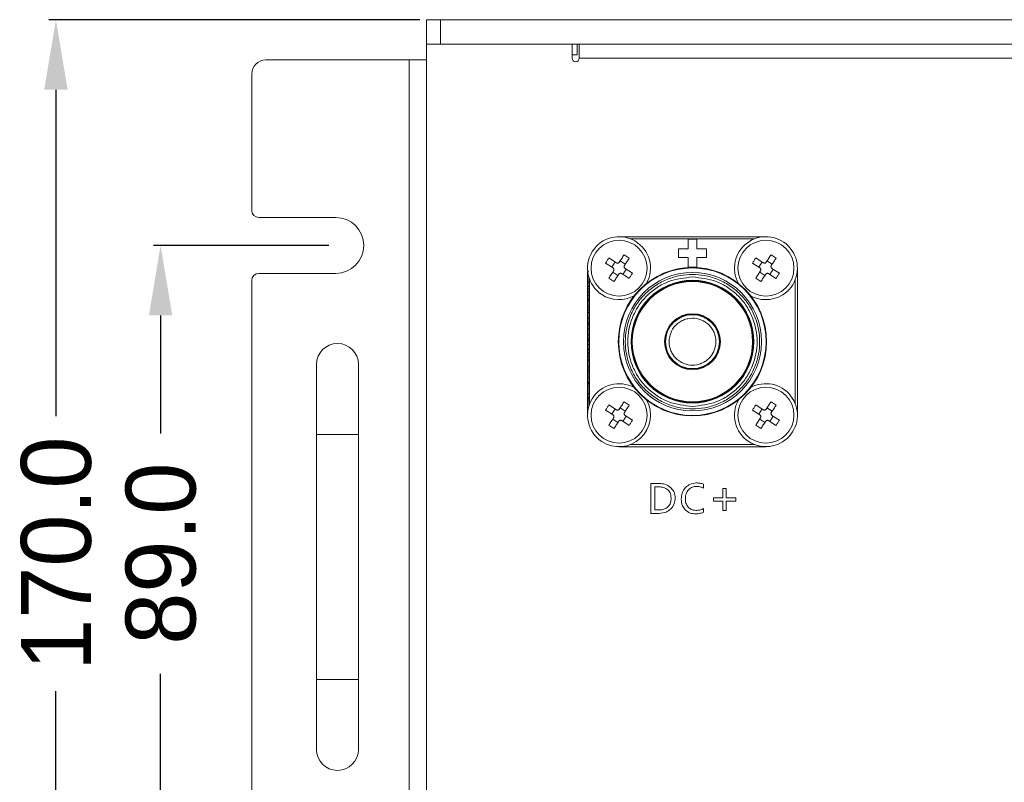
# Model space of a CAD drawing. Header units: millimetres. Extents: x -1774 to -852, y -172 to 1186.
# Tile 2 of 23: x -1602 to -1462, y 25 to 133. Entities that reach past the tile are written whole.
import ezdxf

# ---------------------------------------------------------------- set-up
doc = ezdxf.new("R2010")
doc.units = ezdxf.units.MM
doc.header["$PDSIZE"] = -1
doc.dimstyles.new('ISO-25', dxfattribs={"dimtxt": 2.5, "dimasz": 2.5, "dimexe": 1.25, "dimexo": 0.625, "dimtad": 1, "dimtxsty": 'Standard', "dimcen": 2.5, "dimadec": 0, "dimazin": 0, "dimtfac": 1, "dimtmove": 0, "dimatfit": 3, "dimfxl": 0, "dimarcsym": 0})

# ---------------------------------------------------------------- blocks, each defined once
blk = doc.blocks.new('*D9')
at = {"color": 4, "linetype": 'ByBlock', "lineweight": -2, "transparency": 16777216}
for p, q in [((-1545.24, 133.5), (-1598.24, 133.5)), ((-1597.24, 123.5), (-1597.24, 76.88)), ((-1597.24, -26.5), (-1597.24, 37.55)), ((-1545.24, -36.5), (-1598.24, -36.5))]:
    blk.add_line(p, q, dxfattribs=at)
at = {"color": 4, "linetype": 'ByBlock', "transparency": 16777216}
for points in [[(-1598.91, 123.5), (-1595.57, 123.5), (-1597.24, 133.5)], [(-1598.91, -26.5), (-1595.57, -26.5), (-1597.24, -36.5)]]:
    blk.add_solid(points, dxfattribs=at)
at = {"layer": 'Defpoints', "color": 0, "linetype": 'ByBlock', "transparency": 16777216}
for p in [(-1544.24, 133.5), (-1597.24, -36.5), (-1544.24, -36.5)]:
    blk.add_point(p, dxfattribs=at)
at = {"color": 0, "linetype": 'ByBlock', "lineweight": 5, "transparency": 16777216, "insert": (-1602.24, 57.22), "char_height": 10, "attachment_point": 2, "rotation": 90}
blk.add_mtext('170.0', dxfattribs=at)
blk = doc.blocks.new('*D10')
at = {"color": 4, "linetype": 'ByBlock', "lineweight": -2, "transparency": 16777216}
for p, q in [((-1558.24, 101.25), (-1583.28, 101.25)), ((-1582.28, 91.25), (-1582.28, 74.38)), ((-1582.28, 22.25), (-1582.28, 40.05)), ((-1558.24, 12.25), (-1583.28, 12.25))]:
    blk.add_line(p, q, dxfattribs=at)
at = {"color": 4, "linetype": 'ByBlock', "transparency": 16777216}
for points in [[(-1583.94, 91.25), (-1580.61, 91.25), (-1582.28, 101.25)], [(-1583.94, 22.25), (-1580.61, 22.25), (-1582.28, 12.25)]]:
    blk.add_solid(points, dxfattribs=at)
at = {"layer": 'Defpoints', "color": 0, "linetype": 'ByBlock', "transparency": 16777216}
for p in [(-1557.24, 101.25), (-1582.28, 12.25), (-1557.24, 12.25)]:
    blk.add_point(p, dxfattribs=at)
at = {"color": 0, "linetype": 'ByBlock', "lineweight": 5, "transparency": 16777216, "insert": (-1587.28, 57.22), "char_height": 10, "attachment_point": 2, "rotation": 90}
blk.add_mtext('89.0', dxfattribs=at)

msp = doc.modelspace()

# ---------------------------------------------------------------- linework, layer by layer
at = {"color": 7, "linetype": 'ByBlock', "lineweight": 5}
for p, q in [((-1544.24144, 129.9985), (-1544.24144, 133.4985)), ((-1544.24144, 133.4985), (-1542.24144, 133.4985)), ((-1542.24144, 133.4985), (-1542.24144, 129.9985)), ((-1542.24144, 133.4985), (-1076.24145, 133.4985)), ((-1523.44145, 129.9985), (-1544.24144, 129.9985)), ((-1544.24144, 129.9985), (-1544.24144, -14.5015)), ((-1542.24144, 129.9985), (-1076.24145, 129.9985)), ((-1523.44145, 129.9985), (-1523.44145, 127.9985)), ((-1522.74144, 129.9985), (-1522.74144, 128.49849)), ((-1522.44145, 127.9985), (-1522.44145, 129.9985)), ((-1523.44145, 128.49849), (-1522.74144, 128.49849)), ((-1567.24143, 127.7485), (-1546.74144, 127.7485)), ((-1546.74144, -14.2515), (-1546.74144, 127.7485)), ((-1546.74144, 127.7485), (-1544.24144, 127.7485)), ((-1096.04144, 127.9985), (-1522.44145, 127.9985)), ((-1569.24143, 106.2485), (-1569.24143, 125.7485)), ((-1568.24145, 105.24849), (-1557.24144, 105.24849)), ((-1495.74144, 102.4985), (-1516.74144, 102.4985)), ((-1506.84145, 102.14849), (-1506.84145, 100.7485)), ((-1505.64145, 102.14849), (-1506.84145, 102.14849)), ((-1505.64145, 100.7485), (-1505.64145, 102.14849)), ((-1508.24145, 100.7485), (-1508.24145, 99.54849)), ((-1506.84145, 100.7485), (-1508.24145, 100.7485)), ((-1504.24144, 100.7485), (-1505.64145, 100.7485)), ((-1504.24144, 99.54849), (-1504.24144, 100.7485)), ((-1517.60161, 98.03488), (-1518.66271, 98.72813)), ((-1517.12029, 98.77159), (-1518.1814, 99.46483)), ((-1517.77503, 98.14818), (-1517.29371, 98.88489)), ((-1516.59176, 99.03208), (-1515.85504, 98.55076)), ((-1515.27511, 99.43845), (-1516.01182, 99.91976)), ((-1508.24145, 99.54849), (-1506.84145, 99.54849)), ((-1506.84145, 99.54849), (-1506.84145, 98.1485)), ((-1505.64145, 99.54849), (-1504.24144, 99.54849)), ((-1505.64145, 98.1485), (-1505.64145, 99.54849)), ((-1496.60161, 98.03488), (-1497.66271, 98.72813)), ((-1496.12029, 98.77159), (-1497.1814, 99.46483)), ((-1496.77503, 98.14818), (-1496.29371, 98.88489)), ((-1495.59176, 99.03208), (-1494.85505, 98.55076)), ((-1494.27511, 99.43845), (-1495.01182, 99.91976)), ((-1557.24144, 97.2485), (-1568.24145, 97.2485)), ((-1521.04144, 97.56183), (-1521.24144, 97.56183)), ((-1521.24144, 97.47229), (-1521.21057, 97.47229)), ((-1516.89112, 96.96492), (-1517.62784, 97.44623)), ((-1516.36259, 97.2254), (-1515.3015, 96.53216)), ((-1515.70787, 97.84882), (-1516.18917, 97.1121)), ((-1514.82019, 97.26887), (-1515.88129, 97.96211)), ((-1506.84145, 98.1485), (-1505.64145, 98.1485)), ((-1495.89112, 96.96492), (-1496.62784, 97.44623)), ((-1495.3626, 97.2254), (-1494.3015, 96.53216)), ((-1494.70787, 97.84882), (-1495.18918, 97.1121)), ((-1493.82019, 97.26887), (-1494.88129, 97.96211)), ((-1491.24144, 76.9985), (-1491.24144, 97.9985)), ((-1569.24143, 17.2485), (-1569.24143, 96.2485)), ((-1521.24144, 96.83347), (-1521.08802, 96.83347)), ((-1521.24144, 96.02217), (-1521.04144, 96.02217)), ((-1521.04144, 96.67185), (-1521.04144, 78.32515)), ((-1518.20777, 96.55855), (-1517.47108, 96.07724)), ((-1497.20778, 96.55855), (-1496.47108, 96.07724)), ((-1521.24144, 95.39237), (-1521.24144, 95.38696)), ((-1521.24144, 95.38696), (-1521.04144, 95.38696)), ((-1521.24144, 95.38696), (-1521.24144, 95.03419)), ((-1521.24144, 95.03419), (-1521.04144, 95.03419)), ((-1521.24144, 94.57145), (-1521.04144, 94.57145)), ((-1521.24144, 94.06183), (-1521.04144, 94.06183)), ((-1521.24144, 93.58768), (-1521.04144, 93.58768)), ((-1521.24144, 93.52037), (-1521.24144, 93.34129)), ((-1521.24144, 93.34129), (-1521.04144, 93.34129)), ((-1521.24144, 92.45727), (-1521.04144, 92.45727)), ((-1521.24144, 92.45727), (-1521.24144, 92.02999)), ((-1521.24144, 92.02999), (-1521.04144, 92.02999)), ((-1521.24144, 91.64718), (-1521.04144, 91.64718)), ((-1521.24144, 90.84069), (-1521.04144, 90.84069)), ((-1521.24144, 90.2908), (-1521.04144, 90.2908)), ((-1521.24144, 90.02758), (-1521.04144, 90.02758)), ((-1521.24144, 89.99093), (-1521.04144, 89.99093)), ((-1521.24144, 89.33948), (-1521.04144, 89.33948)), ((-1521.24144, 88.53299), (-1521.04144, 88.53299)), ((-1521.24144, 87.98311), (-1521.04144, 87.98311)), ((-1521.24144, 87.71989), (-1521.04144, 87.71989)), ((-1521.24144, 87.68924), (-1521.04144, 87.68924)), ((-1502.39144, 87.4985), (-1502.45573, 86.79788)), ((-1521.24144, 87.07747), (-1521.04144, 87.07747)), ((-1521.24144, 86.35931), (-1521.04144, 86.35931)), ((-1521.24144, 85.96568), (-1521.04144, 85.96568)), ((-1521.24144, 85.74813), (-1521.04144, 85.74813)), ((-1521.24144, 85.74193), (-1521.24144, 85.34489)), ((-1521.04144, 85.34489), (-1521.24144, 85.34489)), ((-1521.24144, 84.88335), (-1521.24144, 85.34489)), ((-1521.24144, 84.88335), (-1521.04144, 84.88335)), ((-1521.24144, 84.80283), (-1521.04144, 84.80283)), ((-1559.99145, 84.2485), (-1559.99145, 74.2485)), ((-1553.99144, 74.2485), (-1553.99144, 84.2485)), ((-1521.24144, 83.91881), (-1521.04144, 83.91881)), ((-1521.24144, 83.91881), (-1521.24144, 83.49152)), ((-1521.24144, 83.49152), (-1521.04144, 83.49152)), ((-1521.24144, 83.16761), (-1521.04144, 83.16761)), ((-1521.04144, 82.32566), (-1521.24144, 82.32566)), ((-1521.24144, 81.66881), (-1521.04144, 81.66881)), ((-1521.24144, 81.51372), (-1521.04144, 81.51372)), ((-1521.24144, 81.45643), (-1521.24144, 81.28239)), ((-1521.24144, 81.28239), (-1521.04144, 81.28239)), ((-1521.24144, 80.08287), (-1521.04144, 80.08287)), ((-1521.04144, 79.58527), (-1521.24144, 79.58527)), ((-1521.24144, 79.42819), (-1521.04144, 79.42819)), ((-1521.24144, 79.38197), (-1521.24144, 79.20547)), ((-1521.24144, 79.20547), (-1521.04144, 79.20547)), ((-1515.27511, 78.43844), (-1516.01182, 78.91976)), ((-1494.27511, 78.43844), (-1495.01182, 78.91976)), ((-1521.24144, 78.00594), (-1521.12722, 78.00594)), ((-1521.21247, 77.50835), (-1521.24144, 77.50835)), ((-1517.60161, 77.03488), (-1518.66271, 77.72813)), ((-1517.12029, 77.77159), (-1518.1814, 78.46483)), ((-1517.77503, 77.14818), (-1517.29371, 77.88489)), ((-1516.59176, 78.03207), (-1515.85504, 77.55077)), ((-1496.60161, 77.03488), (-1497.66271, 77.72813)), ((-1496.12029, 77.77159), (-1497.1814, 78.46483)), ((-1496.77503, 77.14818), (-1496.29371, 77.88489)), ((-1495.59176, 78.03207), (-1494.85505, 77.55077)), ((-1521.24144, 77.35126), (-1521.14826, 77.35126)), ((-1516.89112, 75.96492), (-1517.62784, 76.44623)), ((-1516.36259, 76.22541), (-1515.3015, 75.53216)), ((-1515.70787, 76.84881), (-1516.18917, 76.1121)), ((-1514.82019, 76.26887), (-1515.88129, 76.96211)), ((-1495.89112, 75.96492), (-1496.62784, 76.44623)), ((-1495.3626, 76.22541), (-1494.3015, 75.53216)), ((-1494.70787, 76.84881), (-1495.18918, 76.1121)), ((-1493.82019, 76.26887), (-1494.88129, 76.96211)), ((-1518.20777, 75.55855), (-1517.47108, 75.07723)), ((-1497.20778, 75.55855), (-1496.47108, 75.07723)), ((-1559.99145, 74.2485), (-1559.99145, 39.2485)), ((-1553.99144, 39.2485), (-1553.99144, 74.2485)), ((-1516.74144, 72.4985), (-1495.74144, 72.4985)), ((-1512.19599, 67.24066), (-1512.19629, 62.97166)), ((-1510.97779, 67.24057), (-1512.19599, 67.24066)), ((-1511.64483, 66.75052), (-1511.64505, 63.45982)), ((-1511.00043, 66.75047), (-1511.64483, 66.75052)), ((-1504.64194, 66.56193), (-1504.64189, 67.13853)), ((-1501.87993, 66.54604), (-1501.88004, 65.20294)), ((-1501.41214, 66.54601), (-1501.87993, 66.54604)), ((-1501.41223, 65.20291), (-1501.41214, 66.54601)), ((-1503.22303, 65.20303), (-1503.22306, 64.72894)), ((-1501.88004, 65.20294), (-1503.22303, 65.20303)), ((-1500.06293, 65.20281), (-1501.41223, 65.20291)), ((-1500.06296, 64.72871), (-1500.06293, 65.20281)), ((-1511.64505, 63.45982), (-1511.02506, 63.45978)), ((-1504.64217, 63.14803), (-1504.64213, 63.67673)), ((-1503.22306, 64.72894), (-1501.88007, 64.72884)), ((-1501.88007, 64.72884), (-1501.88015, 63.38684)), ((-1501.88015, 63.38684), (-1501.41236, 63.38681)), ((-1501.41236, 63.38681), (-1501.41226, 64.72881)), ((-1501.41226, 64.72881), (-1500.06296, 64.72871)), ((-1512.19629, 62.97166), (-1511.02229, 62.97157)), ((-1559.99145, 39.2485), (-1559.99145, 29.2485)), ((-1553.99144, 29.2485), (-1553.99144, 39.2485))]:
    msp.add_line(p, q, dxfattribs=at)
at = {"color": 8, "linetype": 'ByBlock', "lineweight": 5}
for p, q in [((-1497.357, 102.19849), (-1515.1259, 102.19849)), ((-1520.94145, 96.38294), (-1520.94145, 78.61405)), ((-1491.54145, 78.61405), (-1491.54145, 96.38294)), ((-1553.99144, 74.2485), (-1559.99145, 74.2485)), ((-1515.1259, 72.7985), (-1497.357, 72.7985)), ((-1553.99144, 39.2485), (-1559.99145, 39.2485))]:
    msp.add_line(p, q, dxfattribs=at)
at = {"color": 7, "linetype": 'ByBlock', "lineweight": 5, "flags": 128}
for points in [[(-1516.01182, 99.91976), (-1516.09662, 99.78994), (-1516.18207, 99.65916), (-1516.26809, 99.52748), (-1516.35465, 99.395), (-1516.44167, 99.2618), (-1516.52913, 99.12795), (-1516.61694, 98.99354), (-1516.70507, 98.85866)], [(-1515.96835, 98.37734), (-1515.88023, 98.51223), (-1515.79241, 98.64663), (-1515.70497, 98.78048), (-1515.61794, 98.91369), (-1515.53139, 99.04618), (-1515.44537, 99.17785), (-1515.35992, 99.30864), (-1515.27511, 99.43845)], [(-1495.01182, 99.91976), (-1495.09662, 99.78994), (-1495.18207, 99.65916), (-1495.26809, 99.52748), (-1495.35465, 99.395), (-1495.44168, 99.2618), (-1495.52913, 99.12795), (-1495.61694, 98.99354), (-1495.70505, 98.85866)], [(-1494.96836, 98.37734), (-1494.88023, 98.51223), (-1494.79242, 98.64663), (-1494.70498, 98.78048), (-1494.61794, 98.91369), (-1494.53139, 99.04618), (-1494.44535, 99.17785), (-1494.35991, 99.30864), (-1494.27511, 99.43845)], [(-1517.51454, 97.61965), (-1517.60265, 97.48477), (-1517.69047, 97.35036), (-1517.77792, 97.21651), (-1517.86494, 97.0833), (-1517.9515, 96.95082), (-1518.03753, 96.81915), (-1518.12297, 96.68836), (-1518.20777, 96.55855)], [(-1517.47108, 96.07724), (-1517.38626, 96.20705), (-1517.30081, 96.33783), (-1517.21479, 96.4695), (-1517.12823, 96.60199), (-1517.04121, 96.7352), (-1516.95377, 96.86905), (-1516.86595, 97.00346), (-1516.77783, 97.13834)], [(-1496.51454, 97.61965), (-1496.60265, 97.48477), (-1496.69047, 97.35036), (-1496.77792, 97.21651), (-1496.86495, 97.0833), (-1496.95151, 96.95082), (-1497.03753, 96.81915), (-1497.12297, 96.68836), (-1497.20778, 96.55855)], [(-1496.47108, 96.07724), (-1496.38626, 96.20705), (-1496.30082, 96.33783), (-1496.21479, 96.4695), (-1496.12823, 96.60199), (-1496.04121, 96.7352), (-1495.95375, 96.86905), (-1495.86596, 97.00346), (-1495.77783, 97.13834)], [(-1516.01182, 78.91976), (-1516.09662, 78.78995), (-1516.18207, 78.65916), (-1516.26809, 78.52749), (-1516.35465, 78.395), (-1516.44167, 78.2618), (-1516.52913, 78.12795), (-1516.61694, 77.99354), (-1516.70507, 77.85865)], [(-1495.01182, 78.91976), (-1495.09662, 78.78995), (-1495.18207, 78.65916), (-1495.26809, 78.52749), (-1495.35465, 78.395), (-1495.44168, 78.2618), (-1495.52913, 78.12795), (-1495.61694, 77.99354), (-1495.70505, 77.85865)], [(-1515.96835, 77.37735), (-1515.88023, 77.51222), (-1515.79241, 77.64663), (-1515.70497, 77.78048), (-1515.61794, 77.91369), (-1515.53139, 78.04618), (-1515.44537, 78.17785), (-1515.35992, 78.30863), (-1515.27511, 78.43844)], [(-1494.96836, 77.37735), (-1494.88023, 77.51222), (-1494.79242, 77.64663), (-1494.70498, 77.78048), (-1494.61794, 77.91369), (-1494.53139, 78.04618), (-1494.44535, 78.17785), (-1494.35991, 78.30863), (-1494.27511, 78.43844)], [(-1517.51454, 76.61965), (-1517.60265, 76.48477), (-1517.69047, 76.35036), (-1517.77792, 76.21651), (-1517.86494, 76.0833), (-1517.9515, 75.95082), (-1518.03753, 75.81914), (-1518.12297, 75.68836), (-1518.20777, 75.55855)], [(-1517.47108, 75.07723), (-1517.38626, 75.20704), (-1517.30081, 75.33783), (-1517.21479, 75.46951), (-1517.12823, 75.60199), (-1517.04121, 75.7352), (-1516.95377, 75.86905), (-1516.86595, 76.00345), (-1516.77783, 76.13834)], [(-1496.51454, 76.61965), (-1496.60265, 76.48477), (-1496.69047, 76.35036), (-1496.77792, 76.21651), (-1496.86495, 76.0833), (-1496.95151, 75.95082), (-1497.03753, 75.81914), (-1497.12297, 75.68836), (-1497.20778, 75.55855)], [(-1496.47108, 75.07723), (-1496.38626, 75.20704), (-1496.30082, 75.33783), (-1496.21479, 75.46951), (-1496.12823, 75.60199), (-1496.04121, 75.7352), (-1495.95375, 75.86905), (-1495.86596, 76.00345), (-1495.77783, 76.13834)]]:
    msp.add_lwpolyline(points, dxfattribs=at)
at = {"color": 7, "linetype": 'ByBlock', "lineweight": 5}
for centre, radius in [((-1516.74144, 97.9985), 4), ((-1495.74144, 97.9985), 4), ((-1506.24144, 87.4985), 10.6), ((-1506.24144, 87.4985), 10.53105), ((-1506.24144, 87.4985), 9.87918), ((-1506.24144, 87.4985), 8.77143), ((-1506.24144, 87.4985), 8.67237), ((-1506.24144, 87.4985), 8.6), ((-1506.24144, 87.4985), 4), ((-1506.24144, 87.4985), 3.89443), ((-1506.24144, 87.4985), 3.85), ((-1516.74144, 76.9985), 4), ((-1495.74144, 76.9985), 4)]:
    msp.add_circle(centre, radius, dxfattribs=at)
for centre, radius, start, end in [((-1567.24144, 125.7485), 2, 90, 180), ((-1522.94144, 127.9985), 0.5, 180, 0), ((-1568.24144, 106.2485), 1, 180, 270), ((-1557.24144, 101.2485), 4, 270, 90), ((-1516.74144, 97.9985), 4.5, 331.1178974, 236.8423804), ((-1495.74144, 97.9985), 4.5, 241.1178974, 208.8821026), ((-1568.24144, 96.2485), 1, 90, 180), ((-1516.74144, 97.9985), 4.5, 236.8423804, 298.8821026), ((-1506.24144, 87.4985), 3.85, 0, 90), ((-1556.99144, 84.2485), 3, 0, 180), ((-1516.74144, 76.9985), 4.5, 61.1178974, 236.8423804), ((-1495.74144, 76.9985), 4.5, 236.8423804, 118.8821026), ((-1516.74144, 76.9985), 4.5, 236.8423804, 28.8821026), ((-1495.74144, 76.9985), 4.5, 151.1178974, 236.8423804), ((-1556.99144, 29.2485), 3, 180, 0)]:
    msp.add_arc(centre, radius, start, end, dxfattribs=at)
for points, knots in [([(-1518.1814, 99.46483), (-1518.26481, 99.34413), (-1518.43162, 99.10273), (-1518.58568, 98.85299), (-1518.66271, 98.72813)], [0, 0, 0, 0, 0.499998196, 1, 1, 1, 1]), ([(-1516.70507, 98.85866), (-1516.72609, 98.83242), (-1516.76814, 98.77994), (-1516.85995, 98.73289), (-1516.9599, 98.71735), (-1517.05069, 98.73266), (-1517.09993, 98.76021), (-1517.12029, 98.77159)], [0, 0, 0, 0, 0.213613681, 0.427306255, 0.639479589, 0.850958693, 1, 1, 1, 1]), ([(-1497.1814, 99.46483), (-1497.26481, 99.34413), (-1497.43162, 99.10273), (-1497.58568, 98.85299), (-1497.66271, 98.72813)], [0, 0, 0, 0, 0.499998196, 1, 1, 1, 1]), ([(-1495.70505, 98.85866), (-1495.72608, 98.83242), (-1495.76814, 98.77995), (-1495.85995, 98.7329), (-1495.95989, 98.71735), (-1496.05069, 98.73266), (-1496.09993, 98.76021), (-1496.12029, 98.77159)], [0, 0, 0, 0, 0.21363056, 0.4273186, 0.639456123, 0.850961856, 1, 1, 1, 1]), ([(-1521.24144, 97.47229), (-1521.24144, 97.42342), (-1521.24144, 97.32856), (-1521.24144, 97.11196), (-1521.24144, 96.92732), (-1521.24144, 96.83347)], [0, 0, 0, 0, 0.343297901, 0.666237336, 1, 1, 1, 1]), ([(-1517.60161, 98.03488), (-1517.57538, 98.01385), (-1517.5229, 97.97179), (-1517.47583, 97.88), (-1517.4603, 97.78004), (-1517.47561, 97.68925), (-1517.50316, 97.64001), (-1517.51454, 97.61965)], [0, 0, 0, 0, 0.2136195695, 0.4273007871, 0.6394693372, 0.850962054, 1, 1, 1, 1]), ([(-1516.77783, 97.13834), (-1516.7568, 97.16457), (-1516.71474, 97.21703), (-1516.62295, 97.26411), (-1516.52299, 97.27964), (-1516.43219, 97.26433), (-1516.38295, 97.23679), (-1516.36259, 97.2254)], [0, 0, 0, 0, 0.213619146, 0.427286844, 0.639455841, 0.85096174, 1, 1, 1, 1]), ([(-1515.88129, 97.96211), (-1515.90752, 97.98314), (-1515.96, 98.0252), (-1516.00704, 98.117), (-1516.02258, 98.21695), (-1516.00729, 98.30775), (-1515.97974, 98.35699), (-1515.96835, 98.37734)], [0, 0, 0, 0, 0.2136323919, 0.4273008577, 0.6394558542, 0.8509605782, 1, 1, 1, 1]), ([(-1515.3015, 96.53216), (-1515.21809, 96.65286), (-1515.05128, 96.89426), (-1514.89722, 97.144), (-1514.82019, 97.26887)], [0, 0, 0, 0, 0.500001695, 1, 1, 1, 1]), ([(-1496.60161, 98.03488), (-1496.57538, 98.01385), (-1496.5229, 97.97179), (-1496.47583, 97.88), (-1496.4603, 97.78005), (-1496.47559, 97.68924), (-1496.50315, 97.64001), (-1496.51454, 97.61965)], [0, 0, 0, 0, 0.213617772, 0.427297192, 0.639463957, 0.850949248, 1, 1, 1, 1]), ([(-1495.77783, 97.13834), (-1495.7568, 97.16457), (-1495.71474, 97.21703), (-1495.62295, 97.26411), (-1495.52299, 97.27964), (-1495.4322, 97.26433), (-1495.38295, 97.23679), (-1495.3626, 97.2254)], [0, 0, 0, 0, 0.213619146, 0.427286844, 0.639455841, 0.85096174, 1, 1, 1, 1]), ([(-1494.88129, 97.96211), (-1494.90752, 97.98314), (-1494.95998, 98.02521), (-1495.00705, 98.11699), (-1495.02258, 98.21695), (-1495.00729, 98.30775), (-1494.97974, 98.35699), (-1494.96836, 98.37734)], [0, 0, 0, 0, 0.213611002, 0.427296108, 0.639452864, 0.850959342, 1, 1, 1, 1]), ([(-1494.3015, 96.53216), (-1494.21809, 96.65286), (-1494.05128, 96.89426), (-1493.89722, 97.144), (-1493.82019, 97.26887)], [0, 0, 0, 0, 0.500001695, 1, 1, 1, 1]), ([(-1521.24144, 96.83347), (-1521.24144, 96.72695), (-1521.24144, 96.55077), (-1521.24144, 96.27191), (-1521.24144, 96.10573), (-1521.24144, 96.02217)], [0, 0, 0, 0, 0.431853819, 0.714299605, 1, 1, 1, 1]), ([(-1521.24144, 96.02217), (-1521.24144, 95.9582), (-1521.24144, 95.82321), (-1521.24144, 95.61098), (-1521.24144, 95.46195), (-1521.24144, 95.38696)], [0, 0, 0, 0, 0.309147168, 0.652363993, 1, 1, 1, 1]), ([(-1506.24144, 77.89346), (-1506.82727, 77.92462), (-1508.03402, 77.9888), (-1509.82415, 78.5232), (-1511.54554, 79.40932), (-1513.08161, 80.65865), (-1514.32938, 82.19431), (-1515.22115, 83.9158), (-1515.73579, 85.70592), (-1515.90021, 87.4985), (-1515.73578, 89.29107), (-1515.22115, 91.08118), (-1514.32938, 92.80268), (-1513.08161, 94.33834), (-1511.54554, 95.58767), (-1509.82416, 96.4738), (-1508.03402, 97.00819), (-1506.82727, 97.07237), (-1506.24144, 97.10353)], [0, 0, 0, 0, 0.058258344, 0.120005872, 0.184320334, 0.249999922, 0.31567951, 0.379994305, 0.441742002, 0.5000001, 0.558257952, 0.62000565, 0.684320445, 0.750000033, 0.81567962, 0.879994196, 0.941741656, 1, 1, 1, 1]), ([(-1506.24144, 96.73977), (-1507.40388, 96.61633), (-1509.19207, 96.42644), (-1511.34422, 95.27407), (-1512.82269, 94.08138), (-1514.02306, 92.60085), (-1515.13937, 90.44935), (-1515.70592, 87.4985), (-1515.13937, 84.54765), (-1514.02306, 82.39614), (-1512.82269, 80.91561), (-1511.34422, 79.72293), (-1509.19207, 78.57056), (-1507.40388, 78.38066), (-1506.24144, 78.25722)], [0, 0, 0, 0, 0.119728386, 0.18418024, 0.2500001, 0.315819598, 0.380271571, 0.499999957, 0.619728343, 0.684180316, 0.750000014, 0.815819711, 0.880271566, 1, 1, 1, 1]), ([(-1506.24144, 97.10353), (-1505.65562, 97.07237), (-1504.44888, 97.00818), (-1502.65874, 96.4738), (-1500.93735, 95.58767), (-1499.40127, 94.33834), (-1498.1535, 92.80268), (-1497.26174, 91.08118), (-1496.7471, 89.29107), (-1496.58267, 87.4985), (-1496.7471, 85.70592), (-1497.26174, 83.9158), (-1498.1535, 82.19431), (-1499.40127, 80.65865), (-1500.93735, 79.40932), (-1502.65874, 78.52321), (-1504.44887, 77.9888), (-1505.65562, 77.92462), (-1506.24144, 77.89346)], [0, 0, 0, 0, 0.058257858, 0.120005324, 0.184320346, 0.249999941, 0.315679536, 0.379994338, 0.441742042, 0.4999999, 0.558258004, 0.620005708, 0.68432051, 0.750000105, 0.8156797, 0.879994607, 0.941742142, 1, 1, 1, 1]), ([(-1506.24144, 78.25722), (-1505.07901, 78.38066), (-1503.29081, 78.57056), (-1501.13867, 79.72292), (-1499.66021, 80.91562), (-1498.45982, 82.39613), (-1497.34354, 84.54766), (-1496.77694, 87.4985), (-1497.34354, 90.44934), (-1498.45982, 92.60086), (-1499.66021, 94.08137), (-1501.13866, 95.27407), (-1503.29081, 96.42644), (-1505.07901, 96.61633), (-1506.24144, 96.73977)], [0, 0, 0, 0, 0.119728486, 0.184180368, 0.249999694, 0.315819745, 0.380271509, 0.500000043, 0.619728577, 0.684180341, 0.750000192, 0.81581968, 0.880271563, 1, 1, 1, 1]), ([(-1521.24144, 95.00835), (-1521.24144, 94.98302), (-1521.24144, 94.89651), (-1521.24144, 94.76354), (-1521.24144, 94.63438), (-1521.24144, 94.59163), (-1521.24144, 94.57145)], [0, 0, 0, 0, 0.1249427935, 0.4266495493, 0.7294520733, 1, 1, 1, 1]), ([(-1521.24144, 94.57145), (-1521.24144, 94.52368), (-1521.24144, 94.42748), (-1521.24144, 94.25404), (-1521.24144, 94.12647), (-1521.24144, 94.06183)], [0, 0, 0, 0, 0.327396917, 0.659247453, 1, 1, 1, 1]), ([(-1521.24144, 94.06183), (-1521.24144, 93.99802), (-1521.24144, 93.88929), (-1521.24144, 93.72955), (-1521.24144, 93.63514), (-1521.24144, 93.58768)], [0, 0, 0, 0, 0.4140215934, 0.7054643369, 1, 1, 1, 1]), ([(-1521.24144, 93.34129), (-1521.24144, 93.23085), (-1521.24144, 93.0094), (-1521.24144, 92.69229), (-1521.24144, 92.50742), (-1521.24144, 92.45727)], [0, 0, 0, 0, 0.4202698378, 0.8427354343, 1, 1, 1, 1]), ([(-1521.24144, 91.64718), (-1521.24144, 91.75732), (-1521.24144, 91.88035), (-1521.24144, 91.96947), (-1521.24144, 91.97881)], [0, 0, 0, 0, 0.89521636, 1, 1, 1, 1]), ([(-1521.24144, 90.84069), (-1521.24144, 90.97577), (-1521.24144, 91.18666), (-1521.24144, 91.45281), (-1521.24144, 91.58193), (-1521.24144, 91.64718)], [0, 0, 0, 0, 0.468535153, 0.73147455, 1, 1, 1, 1]), ([(-1521.24144, 90.2908), (-1521.24144, 90.34737), (-1521.24144, 90.44647), (-1521.24144, 90.63716), (-1521.24144, 90.76423), (-1521.24144, 90.84069)], [0, 0, 0, 0, 0.346358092, 0.606731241, 1, 1, 1, 1]), ([(-1521.24144, 90.02758), (-1521.24144, 90.04337), (-1521.24144, 90.07122), (-1521.24144, 90.14834), (-1521.24144, 90.23695), (-1521.24144, 90.2908)], [0, 0, 0, 0, 0.339357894, 0.598550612, 1, 1, 1, 1]), ([(-1502.94738, 86.88887), (-1502.91496, 87.31127), (-1502.86491, 87.9634), (-1503.13293, 88.80719), (-1503.46168, 89.40933), (-1503.90656, 89.93484), (-1504.60072, 90.47404), (-1505.61702, 90.8725), (-1506.70844, 90.86415), (-1507.5496, 90.60915), (-1508.15296, 90.27779), (-1508.6756, 89.83313), (-1509.2279, 89.14116), (-1509.41461, 88.51414), (-1509.53551, 88.10812)], [0, 0, 0, 0, 0.119721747, 0.184835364, 0.250000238, 0.315113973, 0.380278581, 0.500000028, 0.619721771, 0.684835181, 0.749999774, 0.815113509, 0.880278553, 1, 1, 1, 1]), ([(-1521.24144, 89.33948), (-1521.24144, 89.4454), (-1521.24144, 89.62406), (-1521.24144, 89.8475), (-1521.24144, 89.93681), (-1521.24144, 89.99093)], [0, 0, 0, 0, 0.364524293, 0.614863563, 1, 1, 1, 1]), ([(-1521.24144, 88.53299), (-1521.24144, 88.66808), (-1521.24144, 88.87897), (-1521.24144, 89.14512), (-1521.24144, 89.27424), (-1521.24144, 89.33948)], [0, 0, 0, 0, 0.468539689, 0.731476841, 1, 1, 1, 1]), ([(-1521.24144, 87.98311), (-1521.24144, 88.03968), (-1521.24144, 88.13878), (-1521.24144, 88.32946), (-1521.24144, 88.45654), (-1521.24144, 88.53299)], [0, 0, 0, 0, 0.346350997, 0.606739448, 1, 1, 1, 1]), ([(-1521.24144, 87.71989), (-1521.24144, 87.73568), (-1521.24144, 87.76352), (-1521.24144, 87.84064), (-1521.24144, 87.92926), (-1521.24144, 87.98311)], [0, 0, 0, 0, 0.339353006, 0.598544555, 1, 1, 1, 1]), ([(-1521.24144, 87.68924), (-1521.24144, 87.63837), (-1521.24144, 87.55199), (-1521.24144, 87.3402), (-1521.24144, 87.17284), (-1521.24144, 87.07747)], [0, 0, 0, 0, 0.381276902, 0.647426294, 1, 1, 1, 1]), ([(-1509.53551, 88.10812), (-1509.56792, 87.68572), (-1509.61796, 87.0336), (-1509.34997, 86.1898), (-1509.02122, 85.58766), (-1508.57632, 85.06216), (-1507.88217, 84.52296), (-1506.86587, 84.12448), (-1505.77446, 84.13285), (-1504.9333, 84.38785), (-1504.32993, 84.7192), (-1503.80728, 85.16386), (-1503.255, 85.85584), (-1503.06828, 86.48285), (-1502.94738, 86.88887)], [0, 0, 0, 0, 0.119721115, 0.184835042, 0.249999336, 0.315114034, 0.380278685, 0.499999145, 0.619720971, 0.684834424, 0.749999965, 0.815113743, 0.880277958, 1, 1, 1, 1]), ([(-1521.24144, 87.07747), (-1521.24144, 87.02271), (-1521.24144, 86.91313), (-1521.24144, 86.68023), (-1521.24144, 86.48631), (-1521.24144, 86.35931)], [0, 0, 0, 0, 0.25630001, 0.512965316, 1, 1, 1, 1]), ([(-1521.24144, 86.35931), (-1521.24144, 86.32599), (-1521.24144, 86.25933), (-1521.24144, 86.12714), (-1521.24144, 86.03002), (-1521.24144, 85.96568)], [0, 0, 0, 0, 0.252318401, 0.504712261, 1, 1, 1, 1]), ([(-1521.24144, 85.96568), (-1521.24144, 85.93423), (-1521.24144, 85.87984), (-1521.24144, 85.8074), (-1521.24144, 85.76798), (-1521.24144, 85.74813)], [0, 0, 0, 0, 0.405190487, 0.700546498, 1, 1, 1, 1]), ([(-1521.24144, 84.80283), (-1521.24144, 84.69239), (-1521.24144, 84.47094), (-1521.24144, 84.15383), (-1521.24144, 83.96896), (-1521.24144, 83.91881)], [0, 0, 0, 0, 0.4202698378, 0.8427354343, 1, 1, 1, 1]), ([(-1521.24144, 83.43073), (-1521.24144, 83.41744), (-1521.24144, 83.34154), (-1521.24144, 83.24624), (-1521.24144, 83.16761)], [0, 0, 0, 0, 0.174988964, 1, 1, 1, 1]), ([(-1521.24144, 83.16761), (-1521.24144, 83.05354), (-1521.24144, 82.8246), (-1521.24144, 82.52569), (-1521.24144, 82.35834), (-1521.24144, 82.32566)], [0, 0, 0, 0, 0.444198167, 0.891450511, 1, 1, 1, 1]), ([(-1521.24144, 82.32566), (-1521.24144, 82.259), (-1521.24144, 82.09601), (-1521.24144, 81.85574), (-1521.24144, 81.72708), (-1521.24144, 81.66881)], [0, 0, 0, 0, 0.274584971, 0.67146876, 1, 1, 1, 1]), ([(-1521.24144, 81.66881), (-1521.24144, 81.63099), (-1521.24144, 81.54723), (-1521.24144, 81.50163), (-1521.24144, 81.51376), (-1521.24144, 81.51378)], [0, 0, 0, 0, 0.451111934, 0.999324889, 1, 1, 1, 1]), ([(-1521.24144, 81.28239), (-1521.24144, 81.2247), (-1521.24144, 81.10937), (-1521.24144, 80.7776), (-1521.24144, 80.42655), (-1521.24144, 80.17489), (-1521.24144, 80.08287)], [0, 0, 0, 0, 0.25938437, 0.518518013, 0.823940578, 1, 1, 1, 1]), ([(-1521.24144, 80.08287), (-1521.24144, 80.03283), (-1521.24144, 79.90657), (-1521.24144, 79.72809), (-1521.24144, 79.62765), (-1521.24144, 79.58527)], [0, 0, 0, 0, 0.275116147, 0.694155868, 1, 1, 1, 1]), ([(-1521.24144, 79.58527), (-1521.24144, 79.54381), (-1521.24144, 79.4602), (-1521.24144, 79.41875), (-1521.24144, 79.42832), (-1521.24144, 79.42837)], [0, 0, 0, 0, 0.494746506, 0.99749467, 1, 1, 1, 1]), ([(-1521.24144, 79.20547), (-1521.24144, 79.14777), (-1521.24144, 79.03244), (-1521.24144, 78.70068), (-1521.24144, 78.34962), (-1521.24144, 78.09797), (-1521.24144, 78.00594)], [0, 0, 0, 0, 0.25938437, 0.518518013, 0.823940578, 1, 1, 1, 1]), ([(-1521.24144, 78.00594), (-1521.24144, 77.9559), (-1521.24144, 77.82965), (-1521.24144, 77.65117), (-1521.24144, 77.55073), (-1521.24144, 77.50835)], [0, 0, 0, 0, 0.275116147, 0.694155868, 1, 1, 1, 1]), ([(-1521.24144, 77.50835), (-1521.24144, 77.46688), (-1521.24144, 77.38327), (-1521.24144, 77.34183), (-1521.24144, 77.35139), (-1521.24144, 77.35144)], [0, 0, 0, 0, 0.494746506, 0.99749467, 1, 1, 1, 1]), ([(-1518.1814, 78.46483), (-1518.26481, 78.34413), (-1518.43162, 78.10273), (-1518.58568, 77.853), (-1518.66271, 77.72813)], [0, 0, 0, 0, 0.499998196, 1, 1, 1, 1]), ([(-1516.70507, 77.85865), (-1516.72609, 77.83242), (-1516.76815, 77.77995), (-1516.85995, 77.73289), (-1516.9599, 77.71735), (-1517.05069, 77.73266), (-1517.09993, 77.7602), (-1517.12029, 77.77159)], [0, 0, 0, 0, 0.213602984, 0.427303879, 0.639478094, 0.850958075, 1, 1, 1, 1]), ([(-1497.1814, 78.46483), (-1497.26481, 78.34413), (-1497.43162, 78.10273), (-1497.58568, 77.853), (-1497.66271, 77.72813)], [0, 0, 0, 0, 0.499998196, 1, 1, 1, 1]), ([(-1495.70505, 77.85865), (-1495.72608, 77.83242), (-1495.76815, 77.77995), (-1495.85994, 77.73289), (-1495.9599, 77.71735), (-1496.05069, 77.73266), (-1496.09993, 77.7602), (-1496.12029, 77.77159)], [0, 0, 0, 0, 0.213619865, 0.427316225, 0.639454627, 0.850961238, 1, 1, 1, 1]), ([(-1517.60161, 77.03488), (-1517.57538, 77.01385), (-1517.5229, 76.9718), (-1517.47583, 76.88), (-1517.4603, 76.78004), (-1517.47561, 76.68925), (-1517.50316, 76.64), (-1517.51454, 76.61965)], [0, 0, 0, 0, 0.213616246, 0.427294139, 0.639459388, 0.850964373, 1, 1, 1, 1]), ([(-1516.77783, 76.13834), (-1516.7568, 76.16457), (-1516.71474, 76.21704), (-1516.62295, 76.26411), (-1516.52299, 76.27964), (-1516.43219, 76.26434), (-1516.38295, 76.23679), (-1516.36259, 76.22541)], [0, 0, 0, 0, 0.213619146, 0.427286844, 0.639455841, 0.85096174, 1, 1, 1, 1]), ([(-1515.88129, 76.96211), (-1515.90752, 76.98314), (-1515.96, 77.02519), (-1516.00704, 77.117), (-1516.02258, 77.21695), (-1516.00729, 77.30775), (-1515.97974, 77.35699), (-1515.96835, 77.37735)], [0, 0, 0, 0, 0.213620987, 0.427302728, 0.639457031, 0.850961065, 1, 1, 1, 1]), ([(-1515.3015, 75.53216), (-1515.21809, 75.65286), (-1515.05127, 75.89426), (-1514.89722, 76.144), (-1514.82019, 76.26887)], [0, 0, 0, 0, 0.499994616, 1, 1, 1, 1]), ([(-1496.60161, 77.03488), (-1496.57538, 77.01385), (-1496.5229, 76.9718), (-1496.47583, 76.88), (-1496.4603, 76.78005), (-1496.47559, 76.68924), (-1496.50315, 76.64), (-1496.51454, 76.61965)], [0, 0, 0, 0, 0.2136144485, 0.4272905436, 0.6394540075, 0.8509515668, 1, 1, 1, 1]), ([(-1495.77783, 76.13834), (-1495.7568, 76.16457), (-1495.71474, 76.21704), (-1495.62295, 76.26411), (-1495.52299, 76.27964), (-1495.4322, 76.26434), (-1495.38295, 76.23679), (-1495.3626, 76.22541)], [0, 0, 0, 0, 0.213619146, 0.427286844, 0.639455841, 0.85096174, 1, 1, 1, 1]), ([(-1494.88129, 76.96211), (-1494.90752, 76.98314), (-1494.95999, 77.0252), (-1495.00705, 77.117), (-1495.02258, 77.21695), (-1495.00729, 77.30775), (-1494.97974, 77.35699), (-1494.96836, 77.37735)], [0, 0, 0, 0, 0.2135995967, 0.4272979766, 0.6394540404, 0.8509598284, 1, 1, 1, 1]), ([(-1494.3015, 75.53216), (-1494.21809, 75.65286), (-1494.05128, 75.89426), (-1493.89722, 76.144), (-1493.82019, 76.26887)], [0, 0, 0, 0, 0.499994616, 1, 1, 1, 1]), ([(-1509.76805, 66.3478), (-1509.96728, 66.47688), (-1510.34356, 66.72069), (-1510.79025, 66.74094), (-1511.00043, 66.75047)], [0, 0, 0, 0, 0.529479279, 1, 1, 1, 1]), ([(-1509.36443, 66.67605), (-1509.62902, 66.85722), (-1510.11801, 67.19201), (-1510.70735, 67.2253), (-1510.97779, 67.24057)], [0, 0, 0, 0, 0.54110978, 1, 1, 1, 1]), ([(-1509.29964, 65.14645), (-1509.30614, 65.28559), (-1509.31843, 65.54823), (-1509.44202, 65.98297), (-1509.64685, 66.21217), (-1509.76805, 66.3478)], [0, 0, 0, 0, 0.3150250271, 0.5946754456, 1, 1, 1, 1]), ([(-1508.72113, 65.15952), (-1508.73023, 65.32782), (-1508.74775, 65.65181), (-1508.92755, 66.20022), (-1509.19932, 66.49622), (-1509.36443, 66.67605)], [0, 0, 0, 0, 0.297892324, 0.573451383, 1, 1, 1, 1]), ([(-1507.22133, 66.68342), (-1507.41932, 66.41831), (-1507.78871, 65.9237), (-1507.82281, 65.3098), (-1507.83864, 65.02495)], [0, 0, 0, 0, 0.536007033, 1, 1, 1, 1]), ([(-1507.26004, 65.05782), (-1507.24207, 65.3359), (-1507.21142, 65.81012), (-1506.92763, 66.18566), (-1506.81025, 66.34099)], [0, 0, 0, 0, 0.5863977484, 1, 1, 1, 1]), ([(-1505.65308, 67.31171), (-1505.98841, 67.28122), (-1506.57879, 67.22754), (-1507.02748, 66.84757), (-1507.22133, 66.68342)], [0, 0, 0, 0, 0.567975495, 1, 1, 1, 1]), ([(-1506.81025, 66.34099), (-1506.62456, 66.49336), (-1506.28383, 66.77297), (-1505.84651, 66.80255), (-1505.64751, 66.81601)], [0, 0, 0, 0, 0.544966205, 1, 1, 1, 1]), ([(-1504.64189, 67.13853), (-1504.81165, 67.19407), (-1505.14035, 67.30162), (-1505.48596, 67.30842), (-1505.65308, 67.31171)], [0, 0, 0, 0, 0.516445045, 1, 1, 1, 1]), ([(-1505.64751, 66.81601), (-1505.44853, 66.80329), (-1505.0965, 66.78078), (-1504.77968, 66.62824), (-1504.64194, 66.56193)], [0, 0, 0, 0, 0.56523396, 1, 1, 1, 1]), ([(-1509.75601, 63.90279), (-1509.67777, 63.99148), (-1509.51895, 64.17149), (-1509.3359, 64.59501), (-1509.31376, 64.93167), (-1509.29964, 65.14645)], [0, 0, 0, 0, 0.260117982, 0.527987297, 1, 1, 1, 1]), ([(-1509.36465, 63.56976), (-1509.15814, 63.82127), (-1508.77598, 64.2867), (-1508.7384, 64.88468), (-1508.72113, 65.15952)], [0, 0, 0, 0, 0.5403958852, 1, 1, 1, 1]), ([(-1507.83864, 65.02495), (-1507.81566, 64.69268), (-1507.77621, 64.12209), (-1507.43341, 63.67066), (-1507.29024, 63.48212)], [0, 0, 0, 0, 0.58234311, 1, 1, 1, 1]), ([(-1506.84053, 63.84048), (-1506.97503, 64.03464), (-1507.22967, 64.40224), (-1507.2503, 64.84766), (-1507.26004, 65.05782)], [0, 0, 0, 0, 0.528185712, 1, 1, 1, 1]), ([(-1511.02506, 63.45978), (-1510.74722, 63.47639), (-1510.27741, 63.50449), (-1509.90727, 63.78725), (-1509.75601, 63.90279)], [0, 0, 0, 0, 0.591367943, 1, 1, 1, 1]), ([(-1511.02229, 62.97157), (-1510.66816, 62.99813), (-1510.05489, 63.04412), (-1509.56968, 63.41362), (-1509.36465, 63.56976)], [0, 0, 0, 0, 0.577446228, 1, 1, 1, 1]), ([(-1507.29024, 63.48212), (-1507.05835, 63.29519), (-1506.62747, 62.94786), (-1506.07762, 62.91493), (-1505.82369, 62.89971)], [0, 0, 0, 0, 0.538175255, 1, 1, 1, 1]), ([(-1505.74376, 63.38981), (-1505.98147, 63.41121), (-1506.39756, 63.44867), (-1506.70761, 63.72291), (-1506.84053, 63.84048)], [0, 0, 0, 0, 0.571293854, 1, 1, 1, 1]), ([(-1504.64213, 63.67673), (-1504.83049, 63.5847), (-1505.17913, 63.41435), (-1505.56593, 63.39754), (-1505.74376, 63.38981)], [0, 0, 0, 0, 0.540264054, 1, 1, 1, 1]), ([(-1505.82369, 62.89971), (-1505.5795, 62.90844), (-1505.16964, 62.92309), (-1504.79401, 63.08328), (-1504.64217, 63.14803)], [0, 0, 0, 0, 0.595801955, 1, 1, 1, 1])]:
    msp.add_open_spline(points, degree=3, knots=knots, dxfattribs=at)

# ---------------------------------------------------------------- dimensions: what is measured, and where the dimension line sits
for base, p1, p2, picture, middle in [((-1597.24144, -36.5015), (-1544.24144, 133.4985), (-1544.24144, -36.5015), '*D9', (-1597.24144, 57.21802)), ((-1582.2772, 12.2485), (-1557.24144, 101.2485), (-1557.24144, 12.2485), '*D10', (-1582.2772, 57.21802))]:
    dim = msp.add_linear_dim(base=base, p1=p1, p2=p2, angle=90, dimstyle='ISO-25', override={"dimtxt": 10, "dimasz": 10, "dimexe": 1, "dimexo": 1, "dimgap": 3, "dimtad": 0, "dimdec": 1, "dimzin": 0, "dimdsep": 46, "dimcen": 5, "dimclrd": 4, "dimclre": 4, "dimadec": 2, "dimtdec": 1, "dimtzin": 0}, dxfattribs=at)
    dim.commit()
    dim.dimension.update_dxf_attribs({"geometry": picture, "text_midpoint": middle, "dimtype": 160})

doc.saveas('drawing.dxf')
